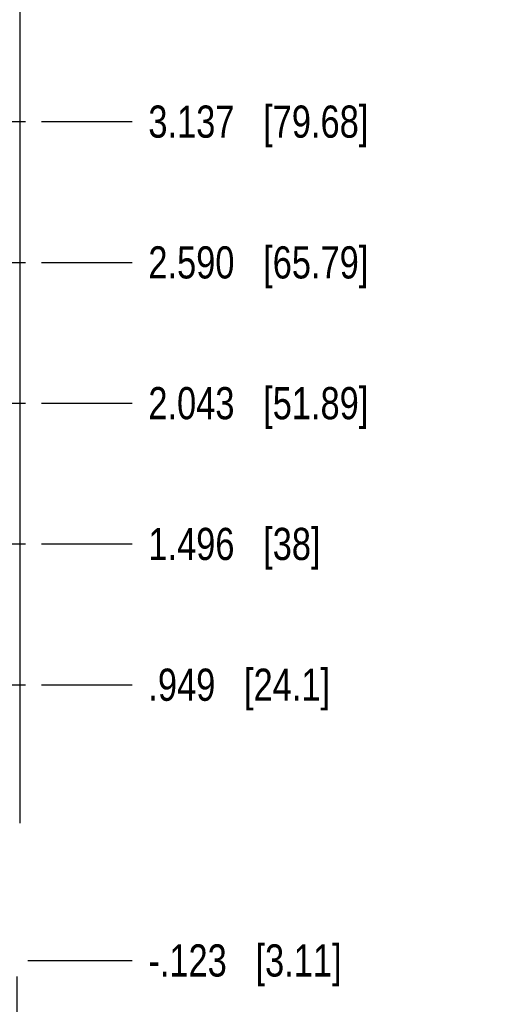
# Model space of a CAD drawing. Header units: inches. Extents: x 0.2 to 16.8, y 0.2 to 10.8.
# Tile 5 of 55: x 6.4 to 8.2, y 3.3 to 7.1. Entities that reach past the tile are written whole.
import ezdxf

# ---------------------------------------------------------------- set-up
doc = ezdxf.new("R2010")
doc.units = ezdxf.units.IN
doc.header["$LTSCALE"] = 0.935
doc.header["$MEASUREMENT"] = 0
doc.linetypes.add('CENTER', pattern=[0.6, 0.375, -0.075, 0.075, -0.075])
doc.layers.get('0').update_dxf_attribs({"linetype": 'CONTINUOUS'})
doc.layers.add('02___PRT_ALL_AXES', color=7, linetype='CONTINUOUS')
doc.layers.add('DIMENSIONS', color=7, linetype='CONTINUOUS')
doc.styles.get("Standard").update_dxf_attribs({"font": 'txt', "width": 0.8})
doc.dimstyles.new('DIMSTYLE_1', dxfattribs={"dimtxt": 0.125, "dimasz": 0.18, "dimexe": 0.18, "dimexo": 0.0625, "dimgap": 0.09, "dimtad": 0, "dimtih": 1, "dimtoh": 1, "dimdec": 3, "dimzin": 4, "dimdsep": 46, "dimtxsty": 'STANDARD', "dimblk": '_FILLED', "dimblk1": '_FILLED', "dimblk2": '_FILLED', "dimcen": 0.09, "dimadec": 0, "dimazin": 0, "dimtp": 0.001, "dimtm": 0.001, "dimtfac": 1, "dimtdec": 3, "dimtofl": 0, "dimtmove": 0, "dimatfit": 3, "dimldrblk": '_FILLED', "dimfxl": 1, "dimtolj": 1, "dimtzin": 4, "dimarcsym": 0})

# ---------------------------------------------------------------- blocks, each defined once
blk = doc.blocks.new('*D8')
at = {"layer": 'DIMENSIONS', "color": 2, "linetype": 'CONTINUOUS'}
blk.add_line((6.4438, 4.5483), (6.7959, 4.5483), dxfattribs=at)
at = {"layer": 'DIMENSIONS', "color": 2, "linetype": 'CONTINUOUS', "insert": (6.8584, 4.6108), "char_height": 0.125, "width": 1.125, "attachment_point": 1, "line_spacing_factor": 0.9}
blk.add_mtext('.949{\\Ftxt.shx;\\W1.000000;\\H0.125000; }[24.1]', dxfattribs=at)
blk = doc.blocks.new('_FILLED')
at = {"color": 0, "linetype": 'BYBLOCK'}
blk.add_solid([(0, 0), (-1, 0.174), (-1, -0.174)], dxfattribs=at)
blk = doc.blocks.new('*D9')
at = {"layer": 'DIMENSIONS', "color": 2, "linetype": 'CONTINUOUS'}
blk.add_line((6.4438, 5.0953), (6.7959, 5.0953), dxfattribs=at)
at = {"layer": 'DIMENSIONS', "color": 2, "linetype": 'CONTINUOUS', "insert": (6.8584, 5.1578), "char_height": 0.125, "width": 1.025, "attachment_point": 1, "line_spacing_factor": 0.9}
blk.add_mtext('1.496{\\Ftxt.shx;\\W1.000000;\\H0.125000; }[38]', dxfattribs=at)
blk = doc.blocks.new('*D10')
at = {"layer": 'DIMENSIONS', "color": 2, "linetype": 'CONTINUOUS'}
blk.add_line((6.4438, 5.6423), (6.7959, 5.6423), dxfattribs=at)
at = {"layer": 'DIMENSIONS', "color": 2, "linetype": 'CONTINUOUS', "insert": (6.8584, 5.7048), "char_height": 0.125, "width": 1.325, "attachment_point": 1, "line_spacing_factor": 0.9}
blk.add_mtext('2.043{\\Ftxt.shx;\\W1.000000;\\H0.125000; }[51.89]', dxfattribs=at)
blk = doc.blocks.new('*D11')
at = {"layer": 'DIMENSIONS', "color": 2, "linetype": 'CONTINUOUS'}
blk.add_line((6.4438, 6.1893), (6.7959, 6.1893), dxfattribs=at)
at = {"layer": 'DIMENSIONS', "color": 2, "linetype": 'CONTINUOUS', "insert": (6.8584, 6.2518), "char_height": 0.125, "width": 1.325, "attachment_point": 1, "line_spacing_factor": 0.9}
blk.add_mtext('2.590{\\Ftxt.shx;\\W1.000000;\\H0.125000; }[65.79]', dxfattribs=at)
blk = doc.blocks.new('*D12')
at = {"layer": 'DIMENSIONS', "color": 2, "linetype": 'CONTINUOUS'}
blk.add_line((6.4438, 6.7363), (6.7959, 6.7363), dxfattribs=at)
at = {"layer": 'DIMENSIONS', "color": 2, "linetype": 'CONTINUOUS', "insert": (6.8584, 6.7988), "char_height": 0.125, "width": 1.325, "attachment_point": 1, "line_spacing_factor": 0.9}
blk.add_mtext('3.137{\\Ftxt.shx;\\W1.000000;\\H0.125000; }[79.68]', dxfattribs=at)
blk = doc.blocks.new('*D13')
at = {"layer": 'DIMENSIONS', "color": 2, "linetype": 'CONTINUOUS'}
blk.add_line((6.4438, 7.2833), (6.7959, 7.2833), dxfattribs=at)
at = {"layer": 'DIMENSIONS', "color": 2, "linetype": 'CONTINUOUS', "insert": (6.8584, 7.3458), "char_height": 0.125, "width": 1.325, "attachment_point": 1, "line_spacing_factor": 0.9}
blk.add_mtext('3.684{\\Ftxt.shx;\\W1.000000;\\H0.125000; }[93.57]', dxfattribs=at)
blk = doc.blocks.new('*D14')
at = {"layer": 'DIMENSIONS', "color": 2, "linetype": 'CONTINUOUS'}
blk.add_line((6.3905, 3.4768), (6.7959, 3.4768), dxfattribs=at)
at = {"layer": 'DIMENSIONS', "color": 2, "linetype": 'CONTINUOUS', "insert": (6.8584, 3.5393), "char_height": 0.125, "width": 1.225, "attachment_point": 1, "line_spacing_factor": 0.9}
blk.add_mtext('-.123{\\Ftxt.shx;\\W1.000000;\\H0.125000; }[3.11]', dxfattribs=at)
blk = doc.blocks.new('*D16')
at = {"layer": 'DIMENSIONS', "color": 2, "linetype": 'CONTINUOUS'}
blk.add_line((6.3477, 3.4143), (6.3477, 3.0331), dxfattribs=at)
at = {"layer": 'DIMENSIONS', "color": 2, "linetype": 'CONTINUOUS', "insert": (6.2852, 2.9706), "char_height": 0.125, "width": 1.225, "attachment_point": 3, "rotation": 90, "line_spacing_factor": 0.9}
blk.add_mtext('.494{\\Ftxt.shx;\\W1.000000;\\H0.125000; }[12.55]', dxfattribs=at)

msp = doc.modelspace()

# ---------------------------------------------------------------- linework, layer by layer
at = {"color": 7, "linetype": 'CONTINUOUS'}
msp.add_line((6.3584, 8.0108), (6.3584, 4.0108), dxfattribs=at)
at = {"layer": '02___PRT_ALL_AXES', "color": 7, "linetype": 'CENTER'}
for p, q in [((6.1503, 6.7363), (6.3813, 6.7363)), ((6.1503, 6.1893), (6.3813, 6.1893)), ((6.1503, 5.6423), (6.3813, 5.6423)), ((6.1503, 5.0953), (6.3813, 5.0953)), ((6.1503, 4.5483), (6.3813, 4.5483))]:
    msp.add_line(p, q, dxfattribs=at)

# ---------------------------------------------------------------- dimensions: what is measured, and where the dimension line sits
at = {"layer": 'DIMENSIONS', "color": 2, "linetype": 'CONTINUOUS'}
for feature_location, offset, dtype, origin, picture, middle in [((6.4438, 7.2833), (0.3521, 0), 0, (6.3813, 3.5993), '*D13', (7.5209, 7.2833)), ((6.4438, 6.7363), (0.3521, 0), 0, (6.3813, 3.5993), '*D12', (7.5209, 6.7363)), ((6.4438, 6.1893), (0.3521, 0), 0, (6.3813, 3.5993), '*D11', (7.5209, 6.1893)), ((6.4438, 5.6423), (0.3521, 0), 0, (6.3813, 3.5993), '*D10', (7.5209, 5.6423)), ((6.4438, 5.0953), (0.3521, 0), 0, (6.3813, 3.5993), '*D9', (7.3709, 5.0953)), ((6.4438, 4.5483), (0.3521, 0), 0, (6.3813, 3.5993), '*D8', (7.4209, 4.5483)), ((6.3477, 3.4143), (0, -0.3812), 1, (5.8537, 3.4768), '*D16', (6.4821, 2.1346))]:
    dim = msp.add_ordinate_dim(feature_location=feature_location, offset=offset, dtype=dtype, origin=origin, dimstyle='DIMSTYLE_1', dxfattribs=at)
    dim.commit()
    dim.dimension.update_dxf_attribs({"geometry": picture, "text_midpoint": middle})
dim = msp.add_ordinate_dim(feature_location=(6.3904980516, 3.4768125), offset=(0.4053833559, 0), dtype=0, origin=(6.3279980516, 3.5993125), text='-<>', dimstyle='DIMSTYLE_1', dxfattribs=at)
dim.commit()
dim.dimension.update_dxf_attribs({"geometry": '*D14', "text_midpoint": (7.4708814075, 3.4768125)})

doc.saveas('drawing.dxf')
